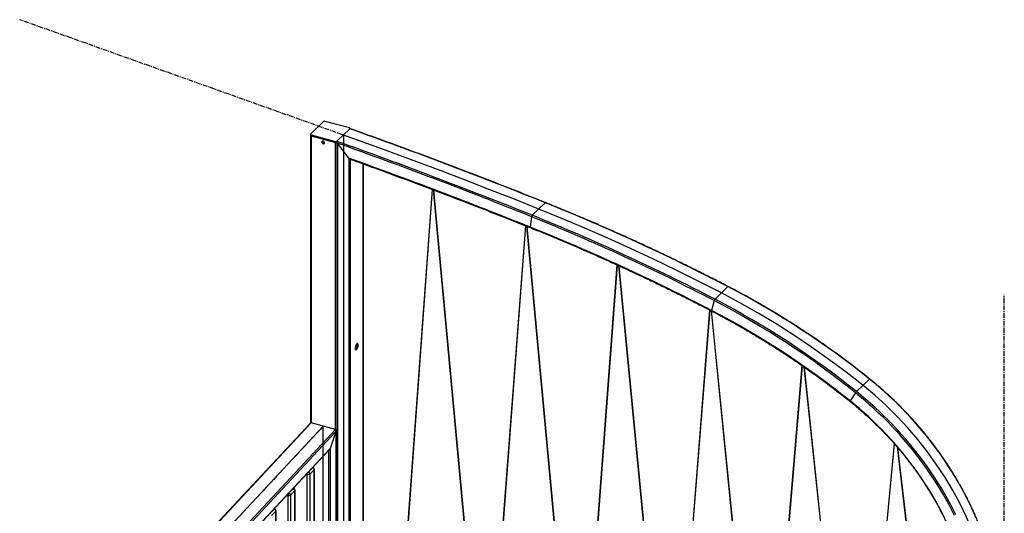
# Model space of a CAD drawing. Header units: millimetres. Extents: x -1584 to 1986, y -2679 to 1286.
# Tile 9 of 9: x -831 to 1804, y -36 to 1286. Entities that reach past the tile are written whole.
import ezdxf

# ---------------------------------------------------------------- set-up
doc = ezdxf.new("R2010")
doc.units = ezdxf.units.MM
doc.linetypes.add('CENTERX2', pattern=[20.32, 12.7, -2.54, 2.54, -2.54])

msp = doc.modelspace()

# ---------------------------------------------------------------- linework, layer by layer
at = {"color": 7, "linetype": 'CENTERX2'}
for p, q in [((35.4, 977.4), (-831.2, 1286.4)), ((1804.2, -1422.3), (1804.2, 549.2)), ((-18.7, 197.4), (-345.4, -152.9))]:
    msp.add_line(p, q, dxfattribs=at)
at = {"color": 7, "linetype": 'Continuous', "lineweight": 25}
for p, q in [((-18.1, 1013.5), (-52.6, 979.8)), ((51.4, 996.4), (-14.1, 1014.1)), ((-53, 979.1), (-53, 206)), ((-51.4, 977.7), (14.1, 959.9)), ((-51.4, 977.7), (-51.4, 206.3)), ((-51.4, 975.1), (14.1, 957.3)), ((52.6, 994.3), (18.1, 960.6)), ((53, 994.5), (53, 995)), ((-16.3, 955), (-16.3, 959.6)), ((14.1, 188.5), (14.1, 959.9)), ((17.8, 959.5), (17.8, -636.3)), ((49.4, 915.6), (19.4, 955.7)), ((19.4, 955.7), (19.4, -635.8)), ((49.4, 915.6), (49.4, -643.5)), ((53.5, 912.9), (53.5, -634.8)), ((88, 900.4), (88, -601.1)), ((88.4, -600.8), (88.4, 900.2)), ((272.5, 831.9), (168.5, -606.1)), ((170, -606.5), (273.9, 831.4)), ((275.9, 830.7), (414.4, -672.4)), ((415.9, -672.2), (277.4, 830.1)), ((575.3, 796.2), (540.7, 762.5)), ((539, 758.7), (535, 730.9)), ((522.3, 734.6), (416.2, -672.8)), ((417.7, -672.8), (523.8, 734)), ((525.6, 733.3), (662.1, -739.8)), ((663.6, -739.6), (527.2, 732.7)), ((767.4, 629.8), (663.8, -740.1)), ((665.3, -740.1), (768.9, 629.2)), ((771.6, 627.9), (909.7, -807.5)), ((911.2, -807.3), (773.2, 627.2)), ((1064.5, 571.4), (1030, 537.7)), ((1027.9, 534), (1020.5, 507.8)), ((1015.1, 509.2), (911.5, -807.8)), ((913, -807.8), (1016.6, 508.5)), ((1019.2, 507.1), (1157.2, -875.6)), ((1158.7, -874.8), (1020.8, 506.3)), ((1262.3, 360.5), (1159.3, -875.4)), ((1160.7, -875.9), (1263.7, 359.5)), ((1267.6, 356.7), (1405, -942.8)), ((1406.4, -942.1), (1269.2, 355.6)), ((1443, 324), (1408.5, 290.3)), ((1405.8, 287.1), (1391.4, 265.4)), ((-54.1, 205.1), (-380.2, -144.5)), ((-378.1, -144.1), (-51.4, 206.3)), ((-312.6, -161.8), (14.1, 188.5)), ((14.1, 188.5), (-51.4, 206.3)), ((15.7, -638), (15.7, 185.7)), ((-309.9, -165.1), (15.3, 183.7)), ((15.3, 183.7), (-0.6, 137.5)), ((15.3, 183.7), (15.3, -638.3)), ((-309.5, -194.7), (-1.9, 135.2)), ((-309.1, -193.3), (-0.6, 137.5)), ((-4.6, 132.3), (-4.6, -644.1)), ((-0.6, 137.5), (-0.6, -653.8)), ((1509, 151.5), (1406.9, -942.7)), ((1408.3, -943.2), (1510.4, 150)), ((1517, 142.4), (1652.5, -1010.2)), ((1653.9, -1009.4), (1518.8, 140.3)), ((-43, 80.6), (-54.7, 69.2)), ((-50.4, 83.1), (-47.5, 86.1)), ((-47.5, 86.1), (-47.7, 86.1)), ((-46.1, 86.6), (-47, 86.8)), ((-43, -678), (-43, 80.6)), ((-42.5, -676.8), (-42.5, 81.8)), ((-61.5, 68.1), (-63.9, 68.8)), ((-61.5, -690.5), (-61.5, 68.1)), ((-54.7, 69.2), (-54.7, -689.4)), ((-110.5, 18.6), (-98.8, 30)), ((-98.8, 30), (-99.8, 30.2)), ((-97.5, 30.5), (-99.1, 30.9)), ((-112.8, 12), (-116, 12.9)), ((-112.8, -740.6), (-112.8, 12)), ((-110.6, 18.6), (-110.5, 18.6)), ((-94.4, 24.5), (-106, 13.1)), ((-106, 13.1), (-106, -739.5)), ((-94.4, -728.1), (-94.4, 24.5)), ((-93.8, -726.9), (-93.8, 25.7)), ((-157.3, -31.4), (-150.1, -24.4)), ((-150.1, -24.4), (-150.6, -24.3)), ((-148.8, -23.9), (-150, -23.6)), ((-145.7, -29.9), (-157.4, -41.3)), ((-145.7, -778.2), (-145.7, -29.9)), ((-145.1, -777), (-145.1, -28.7))]:
    msp.add_line(p, q, dxfattribs=at)
at = {"color": 7, "linetype": 'Continuous'}
for p, q in [((35.4, 977.4), (35.4, -994.1)), ((-18.7, 197.4), (-345.4, -152.9)), ((-18.7, -1002.7), (-18.7, 197.4))]:
    msp.add_line(p, q, dxfattribs=at)
at = {"color": 7, "linetype": 'Continuous', "lineweight": 25, "flags": 128}
for points in [[(-52.6, 979.8), (-52.9, 979.5), (-53, 979.2), (-53, 978.9), (-52.9, 978.6), (-52.6, 978.3), (-52.3, 978.1), (-51.9, 977.9), (-51.4, 977.7)], [(-53, 976.5), (-53, 976.3), (-52.9, 976), (-52.6, 975.8), (-52.3, 975.5), (-51.9, 975.3), (-51.4, 975.1)], [(-53, 976.5), (-53, 976.3), (-52.9, 976), (-52.6, 975.8), (-52.3, 975.5), (-51.9, 975.3), (-51.4, 975.1)], [(52.6, 994.3), (52.9, 994.5), (53, 994.8), (53, 995.1), (52.9, 995.4), (52.6, 995.7), (52.3, 996), (51.9, 996.2), (51.4, 996.4)], [(-18.7, 961.1), (-19.7, 961.2), (-20.7, 961), (-21.4, 960.6), (-22, 959.8), (-22.2, 958.9), (-22.1, 957.8), (-21.7, 956.8), (-21.1, 955.8), (-20.2, 955), (-19.2, 954.4), (-18.1, 954.1), (-17.1, 954.2), (-16.3, 954.5), (-15.6, 955.1), (-15.2, 956), (-15.1, 957), (-15.4, 958), (-15.9, 959.1), (-16.7, 960), (-17.6, 960.7), (-18.7, 961.1)], [(-15.5, 955.3), (-16.2, 955.1), (-17.2, 955), (-18.3, 955.3), (-19.3, 955.9), (-20.1, 956.7), (-20.8, 957.7), (-21.2, 958.8), (-21.3, 959.8), (-21, 960.7), (-20.9, 960.9)], [(576, 796.5), (576, 796.5), (575.8, 796.5), (575.5, 796.4), (575.3, 796.2)], [(535, 730.9), (535, 730.4), (535, 730), (535, 729.7), (535.2, 729.5), (535.3, 729.4)], [(1065.2, 571.7), (1065.2, 571.7), (1065, 571.7), (1064.8, 571.6), (1064.5, 571.4)], [(1020.5, 507.8), (1020.4, 507.3), (1020.3, 507), (1020.3, 506.7), (1020.4, 506.5), (1020.5, 506.5)], [(74.7, 414.5), (74.6, 415.9), (74.4, 417.1), (74, 418.1), (73.4, 418.6), (72.7, 418.9), (72, 418.8), (71.2, 418.3), (70.3, 417.5), (69.5, 416.4), (68.8, 415), (68.1, 413.5), (67.5, 411.8), (67.1, 410.1), (66.9, 408.4), (66.8, 406.8), (66.9, 405.3), (67.1, 404.1), (67.5, 403.2), (68.1, 402.6), (68.8, 402.4), (69.5, 402.5), (70.3, 403), (71.2, 403.8), (72, 404.9), (72.7, 406.3), (73.4, 407.8), (74, 409.5), (74.4, 411.2), (74.6, 412.9), (74.7, 414.5)], [(67.4, 403.5), (67.7, 403.7), (68.5, 404.5), (69.3, 405.6), (70.1, 407), (70.8, 408.5), (71.3, 410.2), (71.7, 411.9), (72, 413.6), (72.1, 415.2)], [(1729.2, -49.1), (1722.8, -34.6), (1716.2, -20.1), (1709.3, -5.7), (1702.1, 8.6), (1694.6, 22.9), (1686.8, 37), (1678.8, 51.1), (1670.5, 65.1), (1661.9, 78.9), (1653.1, 92.7), (1644.1, 106.3), (1634.8, 119.8), (1625.2, 133.2), (1615.4, 146.4), (1605.4, 159.5), (1595.1, 172.4), (1584.6, 185.2), (1573.9, 197.8), (1563, 210.2), (1551.8, 222.5), (1540.5, 234.6), (1529, 246.5), (1517.2, 258.2), (1505.3, 269.7), (1493.2, 281), (1480.9, 292.1), (1468.4, 303), (1455.8, 313.6), (1443, 324)], [(1674.7, -39.4), (1667.5, -25.1), (1660, -10.8), (1652.3, 3.3), (1644.3, 17.4), (1636, 31.4), (1627.4, 45.2), (1618.6, 59), (1609.5, 72.6), (1600.2, 86.1), (1590.7, 99.5), (1580.9, 112.7), (1570.8, 125.8), (1560.6, 138.7), (1550.1, 151.5), (1539.4, 164.1), (1528.4, 176.5), (1517.3, 188.8), (1506, 200.9), (1494.4, 212.8), (1482.7, 224.5), (1470.8, 236), (1458.6, 247.3), (1446.4, 258.4), (1433.9, 269.2), (1421.3, 279.9), (1408.5, 290.3)], [(1642.9, -44.7), (1635.7, -30.7), (1628.3, -16.7), (1620.6, -2.9), (1612.7, 10.9), (1604.5, 24.5), (1596, 38), (1587.2, 51.4), (1578.2, 64.7), (1569, 77.9), (1559.5, 90.9), (1549.8, 103.8), (1539.8, 116.5), (1529.6, 129.1), (1519.2, 141.5), (1508.6, 153.7), (1497.7, 165.8), (1486.7, 177.6), (1475.4, 189.3), (1463.9, 200.8), (1452.3, 212.1), (1440.5, 223.2), (1428.4, 234.1), (1416.3, 244.7), (1403.9, 255.2), (1391.4, 265.4)], [(1671, -41.4), (1663.8, -27.1), (1656.4, -12.9), (1648.6, 1.2), (1640.7, 15.2), (1632.4, 29.1), (1623.9, 42.9), (1615.1, 56.6), (1606.1, 70.2), (1596.8, 83.6), (1587.3, 96.9), (1577.5, 110.1), (1567.5, 123.2), (1557.3, 136), (1546.8, 148.8), (1536.2, 161.3), (1525.3, 173.7), (1514.2, 185.9), (1502.9, 198), (1491.4, 209.8), (1479.7, 221.5), (1467.8, 232.9), (1455.8, 244.2), (1443.5, 255.2), (1431.1, 266.1), (1418.6, 276.7), (1405.8, 287.1)], [(14.1, 188.5), (14.5, 188.2), (15, 187.9), (15.3, 187.4), (15.5, 186.8), (15.6, 186.1), (15.6, 185.3), (15.5, 184.5), (15.3, 183.7)]]:
    msp.add_lwpolyline(points, dxfattribs=at)
at = {"color": 7, "linetype": 'Continuous', "flags": 128}
for points in [[(558, 779.3), (492.8, 805.3), (427.6, 831), (362.3, 856.2), (297, 881.2), (231.7, 905.8), (166.3, 930), (100.8, 953.9), (35.4, 977.4)], [(1047.2, 554.5), (986.7, 585.5), (926, 615.6), (865.1, 644.9), (804, 673.5), (742.7, 701.2), (681.3, 728.1), (619.7, 754.1), (558, 779.3)], [(1425.8, 307.2), (1380.7, 342.5), (1334.8, 376.6), (1288.3, 409.5), (1241.2, 441.1), (1193.5, 471.5), (1145.2, 500.5), (1096.4, 528.2), (1047.2, 554.5)], [(1743.9, -154), (1731.9, -117.2), (1718, -80.5), (1702.3, -44.2), (1684.8, -8.2), (1665.6, 27.2), (1644.7, 62.1), (1622.2, 96.2), (1598.1, 129.6), (1572.6, 162), (1545.7, 193.4), (1517.5, 223.7), (1488, 252.8), (1457.4, 280.7), (1425.8, 307.2)]]:
    msp.add_lwpolyline(points, dxfattribs=at)
at = {"color": 7, "linetype": 'Continuous', "lineweight": 25}
for centre, radius, start, end in [((-15.4, 1009.7), 4.62, 72.696, 125.3989), ((-4721.6, -12390.9), 14211.1, 68.11608, 70.36962), ((15.4, 964.3), 4.62, 252.696, 305.3989), ((15.4, 962.1), 4.95, 253.7147, 297.9468), ((-4756.1, -12424.6), 14211.1, 68.11608, 70.36962), ((-4757.1, -12426.4), 14209, 68.11614, 70.35715), ((-4751.9, -12431.9), 14184.9, 68.11681, 70.21545), ((-1502.2, -4369.5), 5567.8, 62.5486, 68.0912), ((546.4, 757.6), 7.52, 139.1284, 171.5849), ((-1537.2, -4403.8), 5564.3, 62.5486, 68.0912), ((-1536.8, -4403.2), 5567.8, 62.5486, 68.0912), ((-1526.6, -4395.3), 5525.2, 62.5486, 68.0912), ((3.2, -1466.3), 2297.5, 51.1916, 62.4868), ((1037, 531.3), 9.48, 137.9742, 163.6587), ((-31.7, -1500.3), 2293.8, 51.1916, 62.4868), ((-31.4, -1500), 2297.5, 51.1916, 62.4868), ((-19.5, -1488.9), 2251.2, 51.1916, 62.4868), ((64.8, 415.6), 7.26, 357.1829, 23.6587), ((1443.9, 323.5), 0.999, 103.705, 147.2728), ((1425.5, 273.7), 23.8, 135.6769, 145.8908), ((1392.5, 264.3), 1.54, 133.3401, 174.4546), ((-51.8, 203.4), 2.88, 81.2622, 142.8011), ((-6.5, 139.5), 6.31, 317.6292, 341.5021), ((-46.4, 85.3), 1.35, 80.7318, 143.9675), ((-49.1, 80.2), 6.07, 3.3916, 74.3338), ((-47.5, 81.8), 5, 0, 74.7955), ((-44.1, 81.8), 1.66, 310.6406, 357.9975), ((-49.9, 67.9), 11.6, 157.8996, 178.888), ((-59.2, 75.5), 7.71, 252.696, 305.3989), ((-60.8, 68.8), 6.08, 3.4657, 68.3574), ((-97.7, 29.2), 1.35, 80.7318, 143.9675), ((-100.4, 24.1), 6.07, 3.3916, 74.3338), ((-98.8, 25.7), 5, 0, 74.7955), ((-102.6, 12.1), 10.2, 140.5129, 180.3434), ((-110.5, 19.4), 7.71, 252.696, 305.3989), ((-112.1, 12.7), 6.07, 3.3916, 74.3338), ((-95.4, 25.7), 1.66, 310.6406, 357.9975), ((-149, -25.2), 1.35, 80.7318, 143.9675), ((-151.8, -30.3), 6.07, 3.3916, 74.3338), ((-150.1, -28.7), 5, 0, 74.7955), ((-146.8, -28.7), 1.66, 310.6406, 357.9975)]:
    msp.add_arc(centre, radius, start, end, dxfattribs=at)
for points, knots in [([(54, 994.4), (53.8, 994.4), (53.5, 994.6), (53, 994.5), (52.7, 994.3), (52.6, 994.3)], [0, 0, 0, 0, 0.328444, 0.71492, 1, 1, 1, 1]), ([(576, 796.5), (566.2, 800.5), (537.6, 811.9), (490.4, 830.6), (434.2, 852.7), (378, 874.4), (321.7, 895.9), (265.5, 917.1), (209.1, 938.1), (152.8, 958.8), (101.1, 977.5), (68.1, 989.3), (54, 994.4)], [0, 0, 0, 0, 0.056722, 0.164488, 0.272254, 0.380019, 0.487785, 0.595551, 0.703317, 0.811083, 0.918848, 1, 1, 1, 1]), ([(18.1, 960.6), (18, 960.4), (17.8, 960.1), (17.7, 959.4), (17.9, 958.3), (18.5, 957), (19, 956.1), (19.4, 955.7), (19.4, 955.7)], [0, 0, 0, 0, 0.132393, 0.264118, 0.455457, 0.732398, 0.998132, 1, 1, 1, 1]), ([(52.1, 913.4), (52, 913.4), (51.4, 913.6), (50.4, 914.4), (49.7, 915.2), (49.4, 915.6), (49.4, 915.6)], [0, 0, 0, 0, 0.171223, 0.592418, 0.997164, 1, 1, 1, 1]), ([(52.1, 913.3), (60.3, 910.4), (87.2, 900.7), (132.8, 884.1), (189, 863.3), (245.2, 842.3), (301.4, 821), (357.5, 799.5), (413.6, 777.7), (468.7, 756), (509.3, 739.9), (531.1, 731.1), (535.3, 729.4)], [0, 0, 0, 0, 0.050355, 0.166591, 0.282827, 0.399063, 0.515298, 0.631534, 0.74777, 0.864006, 0.974124, 1, 1, 1, 1]), ([(1065.2, 571.7), (1059.3, 574.8), (1042.3, 583.6), (1014, 598), (980.3, 614.9), (946.6, 631.6), (912.9, 648), (879, 664.1), (845.1, 680), (811.2, 695.7), (777.2, 711.1), (743.1, 726.2), (709, 741.1), (674.9, 755.7), (640.7, 770.1), (607.8, 783.7), (586.2, 792.4), (576, 796.5)], [0, 0, 0, 0, 0.036517, 0.105889, 0.175261, 0.244634, 0.314006, 0.383378, 0.452751, 0.522123, 0.591496, 0.660868, 0.73024, 0.799613, 0.868985, 0.938358, 1, 1, 1, 1]), ([(535.3, 729.4), (541.3, 727), (558.6, 720), (587.3, 708.3), (621.4, 694), (655.4, 679.6), (689.4, 664.8), (723.3, 649.8), (757.1, 634.6), (791, 619.1), (824.7, 603.3), (858.4, 587.3), (892.1, 571.1), (925.7, 554.6), (959.2, 537.8), (990.8, 521.8), (1011.2, 511.3), (1020.5, 506.5)], [0, 0, 0, 0, 0.036646, 0.106284, 0.175923, 0.245562, 0.315201, 0.384839, 0.454478, 0.524117, 0.593756, 0.663394, 0.733033, 0.802672, 0.872311, 0.941949, 1, 1, 1, 1]), ([(1443.6, 324.5), (1440.4, 327.1), (1430.8, 334.7), (1415, 347.1), (1396, 361.7), (1376.9, 376.1), (1357.7, 390.3), (1338.4, 404.2), (1319, 417.9), (1299.4, 431.5), (1279.7, 444.8), (1260, 457.8), (1240.1, 470.7), (1220.1, 483.3), (1200.1, 495.7), (1179.9, 507.9), (1159.7, 519.8), (1139.3, 531.5), (1118.9, 543), (1098.4, 554.2), (1080.5, 563.8), (1069.4, 569.5), (1065.2, 571.7)], [0, 0, 0, 0, 0.0275104, 0.0797625, 0.1320149, 0.1842674, 0.2365198, 0.2887723, 0.3410248, 0.3932774, 0.44553, 0.4977826, 0.5500352, 0.6022879, 0.6545406, 0.7067934, 0.7590462, 0.811299, 0.8635518, 0.9158047, 0.9680576, 1, 1, 1, 1]), ([(1020.5, 506.5), (1024.1, 504.6), (1034.4, 499.2), (1051.6, 490.1), (1071.8, 479), (1092, 467.7), (1112.1, 456.1), (1132.2, 444.3), (1152.1, 432.3), (1171.9, 420), (1191.7, 407.6), (1211.3, 394.8), (1230.9, 381.9), (1250.3, 368.8), (1269.7, 355.4), (1288.9, 341.8), (1308, 328), (1327, 314), (1345.8, 299.7), (1364.6, 285.3), (1379.6, 273.5), (1388.3, 266.5), (1390.9, 264.4)], [0, 0, 0, 0, 0.027769, 0.080552, 0.133335, 0.186118, 0.238902, 0.291685, 0.344468, 0.397252, 0.450035, 0.502819, 0.555602, 0.608386, 0.661169, 0.713953, 0.766736, 0.81952, 0.872303, 0.925087, 0.977871, 1, 1, 1, 1]), ([(1761.5, -136.4), (1760.8, -133.9), (1758.6, -126.9), (1754.9, -115.3), (1750.2, -101.6), (1745.3, -87.8), (1740.1, -74.1), (1734.6, -60.4), (1728.9, -46.8), (1723, -33.2), (1716.7, -19.7), (1710.3, -6.2), (1703.6, 7.2), (1696.6, 20.5), (1689.4, 33.8), (1682, 47), (1674.3, 60.1), (1666.4, 73.1), (1658.3, 86), (1650, 98.8), (1641.4, 111.5), (1632.6, 124.1), (1623.6, 136.6), (1614.4, 148.9), (1605, 161.1), (1595.4, 173.2), (1585.6, 185.2), (1575.6, 197), (1565.4, 208.6), (1555.1, 220.1), (1544.5, 231.5), (1533.8, 242.7), (1522.9, 253.7), (1511.8, 264.5), (1500.6, 275.2), (1489.2, 285.7), (1477.6, 296), (1465.9, 306.1), (1454.6, 315.6), (1447.1, 321.6), (1443.6, 324.5)], [0, 0, 0, 0, 0.014087, 0.040825, 0.067563, 0.094301, 0.121039, 0.147777, 0.174516, 0.201254, 0.227992, 0.254731, 0.281469, 0.308207, 0.334946, 0.361684, 0.388422, 0.415161, 0.441899, 0.468637, 0.495375, 0.522113, 0.548851, 0.575589, 0.602327, 0.629065, 0.655803, 0.682541, 0.709279, 0.736016, 0.762754, 0.789492, 0.81623, 0.842968, 0.869706, 0.896444, 0.923182, 0.94992, 0.976658, 1, 1, 1, 1]), ([(1390.9, 264.4), (1393, 262.8), (1398.9, 258), (1408.6, 249.9), (1420, 240.1), (1431.3, 230.2), (1442.4, 220), (1453.4, 209.7), (1464.2, 199.1), (1474.8, 188.5), (1485.3, 177.6), (1495.6, 166.6), (1505.7, 155.4), (1515.6, 144.1), (1525.4, 132.6), (1534.9, 121), (1544.3, 109.2), (1553.4, 97.3), (1562.4, 85.3), (1571.1, 73.2), (1579.6, 60.9), (1587.9, 48.5), (1596, 36.1), (1603.8, 23.5), (1611.5, 10.8), (1618.9, -1.9), (1626, -14.8), (1633, -27.7), (1639.7, -40.7), (1646.1, -53.8), (1652.3, -66.9), (1658.3, -80.1), (1664, -93.3), (1669.4, -106.6), (1674.6, -119.9), (1679.5, -133.2), (1684.2, -146.6), (1688.6, -159.8), (1691.3, -168.5), (1692.6, -172.8)], [0, 0, 0, 0, 0.014413, 0.041824, 0.069235, 0.096646, 0.124057, 0.151468, 0.17888, 0.206291, 0.233702, 0.261114, 0.288525, 0.315936, 0.343347, 0.370758, 0.398169, 0.42558, 0.452991, 0.480402, 0.507813, 0.535224, 0.562634, 0.590045, 0.617455, 0.644866, 0.672276, 0.699686, 0.727097, 0.754507, 0.781917, 0.809327, 0.836737, 0.864147, 0.891557, 0.918967, 0.946377, 0.973787, 1, 1, 1, 1])]:
    msp.add_open_spline(points, degree=3, knots=knots, dxfattribs=at)

doc.saveas('drawing.dxf')
